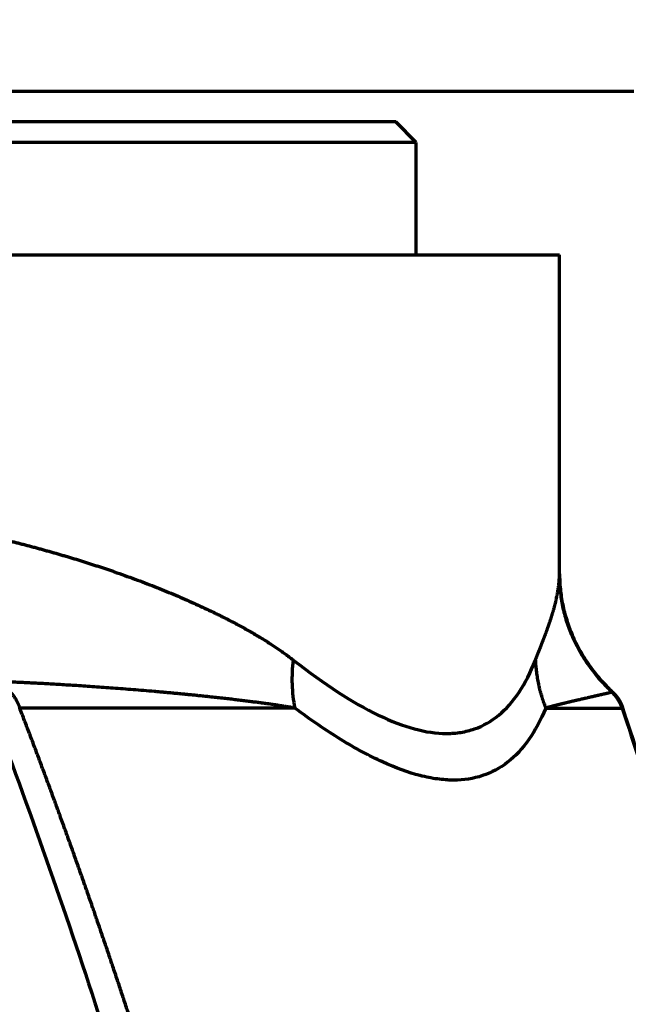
# Model space of a CAD drawing. Header units: millimetres. Extents: x -170 to 6906, y -2212 to 4257.
# Tile 248 of 256: x 4765 to 4795, y 2025 to 2073. Entities that reach past the tile are written whole.
import ezdxf

# ---------------------------------------------------------------- set-up
doc = ezdxf.new("R2010")
doc.units = ezdxf.units.MM
doc.layers.add('1', color=7, linetype='Continuous', true_color=0xffffff)
doc.styles.add('PC_TEXTSTYLE', font='ISOCP.SHX', dxfattribs={"width": 0.707, "bigfont": 'GBCBIG.SHX'})
doc.dimstyles.new('GB_DIMSTYLE', dxfattribs={"dimtxt": 50, "dimasz": 40, "dimexe": 1, "dimexo": 0, "dimgap": 1.5, "dimtad": 1, "dimdec": 1, "dimdsep": 46, "dimtxsty": 'PC_TEXTSTYLE', "dimcen": 0, "dimclrd": 256, "dimclrt": 3, "dimadec": 1, "dimazin": 2, "dimtp": 0.1, "dimtm": 0.1, "dimtfac": 0.71, "dimtdec": 1, "dimtmove": 0, "dimatfit": 3, "dimfxl": 1, "dimtfill": 1, "dimarcsym": 0})

# ---------------------------------------------------------------- blocks, each defined once
blk = doc.blocks.new('*D22')
at = {"color": 0, "lineweight": -2, "transparency": 16777216}
for p, q in [((4751.825, 2404.862), (5266.552, 2768.157)), ((5190.592, 1783.204), (5705.319, 2146.5))]:
    blk.add_line(p, q, dxfattribs=at)
at = {"lineweight": -2, "transparency": 16777216}
blk.add_line((5288.801, 2734.901), (5681.436, 2178.603), dxfattribs=at)
at = {"lineweight": 18, "transparency": 16777216}
for points in [[(5294.247, 2738.745), (5283.354, 2731.056), (5265.735, 2767.581)], [(5686.883, 2182.448), (5675.99, 2174.759), (5704.502, 2145.923)]]:
    blk.add_solid(points, dxfattribs=at)
at = {"layer": 'Defpoints', "color": 0, "lineweight": 18, "transparency": 16777216}
for p in [(4751.825, 2404.862), (5704.502, 2145.923), (5190.592, 1783.204)]:
    blk.add_point(p, dxfattribs=at)
at = {"color": 3, "lineweight": 18, "transparency": 16777216, "insert": (5506.769, 2472.033), "char_height": 50, "attachment_point": 5, "rotation": 305.2145, "style": 'PC_TEXTSTYLE', "bg_fill": 3, "box_fill_scale": 1.1, "bg_fill_color": 256, "bg_fill_true_color": 13158600, "bg_fill_transparency": 0}
blk.add_mtext('760 ', dxfattribs=at)
blk = doc.blocks.new('*D28')
at = {"lineweight": -2, "transparency": 16777216}
blk.add_arc((4751.825, 2404.862), 285.828, 313.23928, 81.97523, dxfattribs=at)
at = {"lineweight": 18, "transparency": 16777216}
for points in [[(4791.26, 2681.241), (4792.193, 2694.541), (4751.825, 2690.69)], [(4951.846, 2191.472), (4943.414, 2201.801), (4916.644, 2171.341)]]:
    blk.add_solid(points, dxfattribs=at)
at = {"layer": 'Defpoints', "color": 0, "lineweight": 18, "transparency": 16777216}
for p in [(4751.825, 3164.862), (4751.825, 2404.862), (4751.825, 2404.862), (5035.802, 2372.388), (5190.592, 1783.204)]:
    blk.add_point(p, dxfattribs=at)
at = {"color": 3, "lineweight": 18, "transparency": 16777216, "insert": (5049.521, 2499.338), "char_height": 50, "attachment_point": 5, "rotation": 287.6073, "style": 'PC_TEXTSTYLE', "bg_fill": 3, "box_fill_scale": 1.1, "bg_fill_color": 256, "bg_fill_true_color": 13158600, "bg_fill_transparency": 0}
blk.add_mtext('145%%D', dxfattribs=at)
blk = doc.blocks.new('*D29')
at = {"color": 0, "lineweight": -2, "transparency": 16777216}
for p, q in [((4751.825, 2404.862), (4751.825, 1789.114)), ((5225.994, 2177.469), (5225.994, 1789.114))]:
    blk.add_line(p, q, dxfattribs=at)
at = {"lineweight": -2, "transparency": 16777216}
blk.add_line((4791.825, 1790.114), (5185.994, 1790.114), dxfattribs=at)
at = {"lineweight": 18, "transparency": 16777216}
for points in [[(4791.825, 1796.78), (4791.825, 1783.447), (4751.825, 1790.114)], [(5185.994, 1796.78), (5185.994, 1783.447), (5225.994, 1790.114)]]:
    blk.add_solid(points, dxfattribs=at)
at = {"layer": 'Defpoints', "color": 0, "lineweight": 18, "transparency": 16777216}
for p in [(4751.825, 2404.862), (5225.994, 2177.469), (5225.994, 1790.114)]:
    blk.add_point(p, dxfattribs=at)
at = {"color": 3, "lineweight": 18, "transparency": 16777216, "insert": (4988.91, 1816.619), "char_height": 50, "attachment_point": 5, "style": 'PC_TEXTSTYLE', "bg_fill": 3, "box_fill_scale": 1.1, "bg_fill_color": 256, "bg_fill_true_color": 13158600, "bg_fill_transparency": 0}
blk.add_mtext('474.2', dxfattribs=at)
blk = doc.blocks.new('*D36')
at = {"color": 0, "lineweight": -2, "transparency": 16777216}
for p, q in [((6607.777, 2404.862), (6607.777, 621.637)), ((4601.973, 1836.274), (4601.973, 621.637))]:
    blk.add_line(p, q, dxfattribs=at)
at = {"lineweight": -2, "transparency": 16777216}
blk.add_line((4641.973, 622.637), (6567.777, 622.637), dxfattribs=at)
at = {"lineweight": 18, "transparency": 16777216}
for points in [[(4641.973, 629.304), (4641.973, 615.971), (4601.973, 622.637)], [(6567.777, 629.304), (6567.777, 615.971), (6607.777, 622.637)]]:
    blk.add_solid(points, dxfattribs=at)
at = {"layer": 'Defpoints', "color": 0, "lineweight": 18, "transparency": 16777216}
for p in [(6607.777, 2404.862), (4601.973, 1836.274), (6607.777, 622.637)]:
    blk.add_point(p, dxfattribs=at)
at = {"color": 3, "lineweight": 18, "transparency": 16777216, "insert": (5604.875, 649.142), "char_height": 50, "attachment_point": 5, "style": 'PC_TEXTSTYLE', "bg_fill": 3, "box_fill_scale": 1.1, "bg_fill_color": 256, "bg_fill_true_color": 13158600, "bg_fill_transparency": 0}
blk.add_mtext('2005.8', dxfattribs=at)
blk = doc.blocks.new('*D38')
at = {"color": 0, "lineweight": -2, "transparency": 16777216}
for p, q in [((4755.302, 4257.336), (6889.031, 4257.336)), ((4772.437, 1877.862), (6889.031, 1877.862))]:
    blk.add_line(p, q, dxfattribs=at)
at = {"lineweight": -2, "transparency": 16777216}
blk.add_line((6888.031, 1917.862), (6888.031, 4217.336), dxfattribs=at)
at = {"lineweight": 18, "transparency": 16777216}
for points in [[(6881.365, 4217.336), (6894.698, 4217.336), (6888.031, 4257.336)], [(6881.365, 1917.862), (6894.698, 1917.862), (6888.031, 1877.862)]]:
    blk.add_solid(points, dxfattribs=at)
at = {"layer": 'Defpoints', "color": 0, "lineweight": 18, "transparency": 16777216}
for p in [(4755.302, 4257.336), (6888.031, 4257.336), (4772.437, 1877.862)]:
    blk.add_point(p, dxfattribs=at)
at = {"color": 3, "lineweight": 18, "transparency": 16777216, "insert": (6861.526, 3067.599), "char_height": 50, "attachment_point": 5, "rotation": 90, "style": 'PC_TEXTSTYLE', "bg_fill": 3, "box_fill_scale": 1.1, "bg_fill_color": 256, "bg_fill_true_color": 13158600, "bg_fill_transparency": 0}
blk.add_mtext('2379.5', dxfattribs=at)

msp = doc.modelspace()

# ---------------------------------------------------------------- linework, layer by layer
at = {"lineweight": 18}
for centre, radius, start, end in [((4755.302, 2404.862), 1852.475, 311.274383, 162.653701), ((4461.592, 2048.25), 775.686, 249.726986, 9.262523)]:
    msp.add_arc(centre, radius, start, end, dxfattribs=at)
at = {"layer": '1', "color": 0, "linetype": 'Continuous', "lineweight": 70}
for p, q in [((4406.825, 2069.862), (4795.455, 2069.862)), ((4783.825, 2068.362), (4419.825, 2068.362)), ((4784.825, 2067.362), (4783.825, 2068.362)), ((4784.825, 2067.362), (4418.825, 2067.362)), ((4784.825, 2061.862), (4784.825, 2067.362)), ((4413.197, 2061.862), (4791.825, 2061.862)), ((4791.825, 2046.264), (4791.825, 2061.862)), ((4794.403, 2040.501), (4794.402, 2040.478))]:
    msp.add_line(p, q, dxfattribs=at)
for points, knots in [([(4759.375, 2048.995), (4759.41, 2048.989), (4759.48, 2048.979), (4759.584, 2048.962), (4759.689, 2048.945), (4759.794, 2048.928), (4759.899, 2048.911), (4760.004, 2048.894), (4760.108, 2048.877), (4760.213, 2048.859), (4760.317, 2048.842), (4760.422, 2048.824), (4760.526, 2048.806), (4760.63, 2048.787), (4760.735, 2048.769), (4760.839, 2048.751), (4760.943, 2048.732), (4761.047, 2048.713), (4761.151, 2048.694), (4761.255, 2048.675), (4761.359, 2048.656), (4761.463, 2048.636), (4761.567, 2048.617), (4761.671, 2048.597), (4761.775, 2048.577), (4761.878, 2048.557), (4761.982, 2048.536), (4762.085, 2048.516), (4762.189, 2048.495), (4762.292, 2048.475), (4762.395, 2048.454), (4762.499, 2048.433), (4762.602, 2048.411), (4762.705, 2048.39), (4762.808, 2048.368), (4762.911, 2048.347), (4763.014, 2048.325), (4763.117, 2048.303), (4763.22, 2048.281), (4763.322, 2048.258), (4763.425, 2048.236), (4763.527, 2048.213), (4763.63, 2048.19), (4763.732, 2048.167), (4763.835, 2048.144), (4763.937, 2048.121), (4764.039, 2048.097), (4764.141, 2048.073), (4764.243, 2048.05), (4764.345, 2048.026), (4764.447, 2048.001), (4764.549, 2047.977), (4764.651, 2047.953), (4764.752, 2047.928), (4764.854, 2047.903), (4764.955, 2047.878), (4765.057, 2047.853), (4765.158, 2047.828), (4765.259, 2047.802), (4765.36, 2047.777), (4765.461, 2047.751), (4765.562, 2047.725), (4765.663, 2047.699), (4765.764, 2047.673), (4765.865, 2047.646), (4765.966, 2047.62), (4766.066, 2047.593), (4766.167, 2047.566), (4766.267, 2047.539), (4766.367, 2047.512), (4766.467, 2047.485), (4766.567, 2047.457), (4766.667, 2047.429), (4766.767, 2047.401), (4766.867, 2047.373), (4766.967, 2047.345), (4767.067, 2047.317), (4767.166, 2047.288), (4767.266, 2047.26), (4767.365, 2047.231), (4767.464, 2047.202), (4767.563, 2047.173), (4767.662, 2047.143), (4767.761, 2047.114), (4767.86, 2047.084), (4767.959, 2047.054), (4768.058, 2047.024), (4768.156, 2046.994), (4768.255, 2046.964), (4768.353, 2046.934), (4768.451, 2046.903), (4768.55, 2046.872), (4768.648, 2046.841), (4768.746, 2046.81), (4768.843, 2046.779), (4768.941, 2046.748), (4769.039, 2046.716), (4769.136, 2046.684), (4769.234, 2046.652), (4769.331, 2046.62), (4769.428, 2046.588), (4769.525, 2046.556), (4769.622, 2046.523), (4769.719, 2046.49), (4769.816, 2046.458), (4769.913, 2046.424), (4770.009, 2046.391), (4770.106, 2046.358), (4770.507, 2046.218), (4771.198, 2045.969), (4772.155, 2045.602), (4773.074, 2045.226), (4773.953, 2044.842), (4774.571, 2044.554), (4774.948, 2044.372), (4775.097, 2044.299), (4775.243, 2044.227), (4775.387, 2044.155), (4775.528, 2044.083), (4775.668, 2044.011), (4775.805, 2043.94), (4775.94, 2043.869), (4776.072, 2043.798), (4776.203, 2043.728), (4776.331, 2043.658), (4776.458, 2043.588), (4776.582, 2043.518), (4776.704, 2043.448), (4776.824, 2043.379), (4776.942, 2043.31), (4777.058, 2043.242), (4777.172, 2043.174), (4777.283, 2043.106), (4777.393, 2043.038), (4777.501, 2042.97), (4777.607, 2042.903), (4777.711, 2042.836), (4777.813, 2042.769), (4777.914, 2042.703), (4778.012, 2042.637), (4778.108, 2042.571), (4778.203, 2042.505), (4778.296, 2042.44), (4778.387, 2042.375), (4778.476, 2042.31), (4778.563, 2042.245), (4778.649, 2042.181), (4778.732, 2042.117), (4778.788, 2042.074), (4778.815, 2042.053)], [0, 0, 0, 0, 0.004429, 0.008862, 0.0133, 0.017743, 0.022191, 0.026643, 0.0311, 0.035561, 0.040028, 0.044499, 0.048974, 0.053455, 0.05794, 0.06243, 0.066925, 0.071424, 0.075928, 0.080437, 0.08495, 0.089469, 0.093992, 0.098519, 0.103052, 0.107589, 0.112131, 0.116678, 0.121229, 0.125786, 0.130347, 0.134913, 0.139483, 0.144058, 0.148638, 0.153223, 0.157813, 0.162407, 0.167006, 0.17161, 0.176219, 0.180833, 0.185451, 0.190074, 0.194702, 0.199334, 0.203972, 0.208614, 0.213261, 0.217913, 0.22257, 0.227231, 0.231897, 0.236568, 0.241244, 0.245925, 0.250611, 0.255301, 0.259996, 0.264696, 0.269401, 0.27411, 0.278825, 0.283544, 0.288268, 0.292997, 0.297731, 0.30247, 0.307213, 0.311962, 0.316715, 0.321473, 0.326236, 0.331003, 0.335776, 0.340554, 0.345336, 0.350123, 0.354915, 0.359712, 0.364514, 0.36932, 0.374132, 0.378948, 0.38377, 0.388596, 0.393427, 0.398263, 0.403103, 0.407949, 0.4128, 0.417655, 0.422515, 0.427381, 0.432251, 0.437126, 0.442006, 0.446891, 0.45178, 0.456675, 0.461575, 0.466479, 0.471388, 0.476303, 0.481222, 0.486146, 0.491075, 0.496009, 0.500948, 0.552785, 0.603699, 0.653692, 0.702767, 0.750928, 0.759672, 0.76832, 0.776872, 0.785328, 0.793689, 0.801953, 0.810121, 0.818193, 0.82617, 0.83405, 0.841835, 0.849524, 0.857117, 0.864614, 0.872016, 0.879322, 0.886532, 0.893647, 0.900666, 0.907589, 0.914417, 0.921149, 0.927786, 0.934327, 0.940773, 0.947124, 0.95338, 0.95954, 0.965605, 0.971575, 0.97745, 0.98323, 0.988915, 0.994505, 1, 1, 1, 1]), ([(4790.643, 2042.045), (4790.647, 2042.056), (4790.656, 2042.078), (4790.669, 2042.11), (4790.681, 2042.142), (4790.694, 2042.175), (4790.707, 2042.207), (4790.72, 2042.24), (4790.732, 2042.273), (4790.745, 2042.306), (4790.758, 2042.338), (4790.771, 2042.371), (4790.784, 2042.404), (4790.797, 2042.437), (4790.81, 2042.471), (4790.824, 2042.504), (4790.837, 2042.537), (4790.85, 2042.571), (4790.863, 2042.604), (4790.876, 2042.638), (4790.889, 2042.671), (4790.903, 2042.705), (4790.916, 2042.739), (4790.929, 2042.772), (4790.942, 2042.806), (4790.956, 2042.84), (4790.969, 2042.874), (4790.982, 2042.908), (4790.995, 2042.943), (4791.009, 2042.977), (4791.022, 2043.011), (4791.035, 2043.045), (4791.048, 2043.08), (4791.062, 2043.115), (4791.075, 2043.149), (4791.088, 2043.184), (4791.101, 2043.219), (4791.114, 2043.253), (4791.127, 2043.288), (4791.14, 2043.323), (4791.153, 2043.358), (4791.166, 2043.393), (4791.179, 2043.429), (4791.192, 2043.464), (4791.205, 2043.499), (4791.218, 2043.535), (4791.231, 2043.57), (4791.243, 2043.606), (4791.256, 2043.641), (4791.269, 2043.677), (4791.281, 2043.713), (4791.294, 2043.749), (4791.306, 2043.785), (4791.318, 2043.821), (4791.331, 2043.857), (4791.343, 2043.893), (4791.355, 2043.929), (4791.367, 2043.965), (4791.379, 2044.002), (4791.391, 2044.038), (4791.403, 2044.075), (4791.414, 2044.111), (4791.426, 2044.148), (4791.438, 2044.185), (4791.449, 2044.221), (4791.46, 2044.258), (4791.472, 2044.295), (4791.486, 2044.344), (4791.504, 2044.405), (4791.525, 2044.477), (4791.545, 2044.549), (4791.565, 2044.621), (4791.583, 2044.693), (4791.602, 2044.764), (4791.619, 2044.835), (4791.636, 2044.906), (4791.653, 2044.977), (4791.668, 2045.048), (4791.683, 2045.118), (4791.698, 2045.188), (4791.711, 2045.258), (4791.724, 2045.327), (4791.736, 2045.396), (4791.747, 2045.466), (4791.758, 2045.534), (4791.768, 2045.603), (4791.777, 2045.671), (4791.786, 2045.739), (4791.793, 2045.807), (4791.8, 2045.875), (4791.806, 2045.942), (4791.811, 2046.01), (4791.816, 2046.077), (4791.818, 2046.121), (4791.819, 2046.143)], [0, 0, 0, 0, 0.005853, 0.011758, 0.017716, 0.023726, 0.029789, 0.035904, 0.042071, 0.048291, 0.054563, 0.060887, 0.067265, 0.073694, 0.080176, 0.086711, 0.093298, 0.099938, 0.106631, 0.113375, 0.120173, 0.127023, 0.133926, 0.140882, 0.14789, 0.154951, 0.162064, 0.16923, 0.176449, 0.183721, 0.191045, 0.198423, 0.205853, 0.213335, 0.220871, 0.228459, 0.2361, 0.243794, 0.25154, 0.25934, 0.267192, 0.275097, 0.283055, 0.291066, 0.299129, 0.307246, 0.315415, 0.323638, 0.331913, 0.340241, 0.348622, 0.357056, 0.365543, 0.374083, 0.382675, 0.391321, 0.40002, 0.408771, 0.417576, 0.426434, 0.435344, 0.444308, 0.453324, 0.462393, 0.471516, 0.480691, 0.48992, 0.499201, 0.51751, 0.535895, 0.554356, 0.572893, 0.591506, 0.610195, 0.62896, 0.647801, 0.666718, 0.685712, 0.704782, 0.723928, 0.74315, 0.762449, 0.781824, 0.801275, 0.820803, 0.840407, 0.860088, 0.879846, 0.89968, 0.919591, 0.939578, 0.959642, 0.979783, 1, 1, 1, 1]), ([(4791.819, 2046.143), (4791.819, 2046.146), (4791.819, 2046.151), (4791.82, 2046.158), (4791.82, 2046.165), (4791.82, 2046.172), (4791.821, 2046.179), (4791.821, 2046.185), (4791.821, 2046.192), (4791.822, 2046.197), (4791.822, 2046.203), (4791.822, 2046.209), (4791.822, 2046.214), (4791.823, 2046.219), (4791.823, 2046.223), (4791.823, 2046.228), (4791.823, 2046.232), (4791.823, 2046.236), (4791.824, 2046.239), (4791.824, 2046.243), (4791.824, 2046.246), (4791.824, 2046.249), (4791.824, 2046.251), (4791.824, 2046.254), (4791.824, 2046.256), (4791.824, 2046.258), (4791.825, 2046.259), (4791.825, 2046.261), (4791.825, 2046.262), (4791.825, 2046.263), (4791.825, 2046.264), (4791.825, 2046.264), (4791.825, 2046.264), (4791.825, 2046.264)], [0, 0, 0, 0, 0.032367, 0.064725, 0.097074, 0.129416, 0.161751, 0.194081, 0.226405, 0.258726, 0.291044, 0.323361, 0.355675, 0.38799, 0.420306, 0.452623, 0.484942, 0.517265, 0.549592, 0.581925, 0.614263, 0.646609, 0.678962, 0.711325, 0.743697, 0.77608, 0.808474, 0.840881, 0.873301, 0.905736, 0.938185, 0.970651, 1, 1, 1, 1]), ([(4778.815, 2042.053), (4778.789, 2041.855), (4778.77, 2041.657), (4778.75, 2041.262), (4778.748, 2041.064), (4778.761, 2040.671), (4778.776, 2040.476), (4778.822, 2040.089), (4778.852, 2039.897), (4778.891, 2039.707)], [0, 0, 0, 0, 0.25, 0.25, 0.5, 0.5, 0.75, 0.75, 1, 1, 1, 1]), ([(4778.815, 2042.053), (4780.34, 2040.857), (4781.724, 2039.96), (4784.216, 2038.764), (4785.324, 2038.464), (4786.327, 2038.463), (4786.357, 2038.463), (4786.418, 2038.465), (4786.508, 2038.467), (4786.716, 2038.479), (4787.122, 2038.528), (4787.895, 2038.723), (4788.487, 2039.059), (4789.578, 2039.954), (4790.177, 2040.85), (4790.643, 2042.045)], [0, 0, 0, 0, 0.25, 0.25, 0.5, 0.5, 0.507812, 0.507812, 0.515625, 0.53125, 0.5625, 0.625, 0.75, 0.75, 1, 1, 1, 1]), ([(4778.891, 2039.708), (4778.87, 2039.711), (4778.827, 2039.719), (4778.76, 2039.73), (4778.691, 2039.742), (4778.62, 2039.754), (4778.545, 2039.766), (4778.469, 2039.778), (4778.389, 2039.79), (4778.307, 2039.803), (4778.223, 2039.816), (4778.136, 2039.829), (4778.046, 2039.842), (4777.953, 2039.856), (4777.858, 2039.87), (4777.76, 2039.884), (4777.659, 2039.898), (4777.556, 2039.912), (4777.45, 2039.927), (4777.341, 2039.941), (4777.229, 2039.956), (4777.114, 2039.972), (4776.997, 2039.987), (4776.876, 2040.002), (4776.753, 2040.018), (4776.627, 2040.034), (4776.498, 2040.05), (4776.366, 2040.067), (4776.231, 2040.083), (4776.093, 2040.1), (4775.952, 2040.116), (4775.807, 2040.133), (4775.66, 2040.15), (4775.51, 2040.168), (4775.356, 2040.185), (4775.2, 2040.203), (4775.04, 2040.22), (4774.877, 2040.238), (4774.711, 2040.256), (4774.541, 2040.274), (4774.368, 2040.292), (4774.192, 2040.31), (4774.013, 2040.329), (4773.83, 2040.347), (4773.644, 2040.365), (4773.454, 2040.384), (4773.261, 2040.403), (4773.064, 2040.421), (4772.864, 2040.44), (4772.661, 2040.459), (4772.453, 2040.477), (4772.243, 2040.496), (4771.929, 2040.523), (4771.516, 2040.559), (4771.008, 2040.6), (4770.513, 2040.64), (4770.03, 2040.676), (4769.561, 2040.711), (4769.106, 2040.743), (4768.665, 2040.773), (4768.238, 2040.801), (4767.827, 2040.827), (4767.431, 2040.851), (4767.051, 2040.873), (4766.687, 2040.894), (4766.339, 2040.913), (4766.007, 2040.93), (4765.693, 2040.946), (4765.396, 2040.96), (4765.116, 2040.973), (4764.854, 2040.985), (4764.609, 2040.996), (4764.382, 2041.006), (4764.237, 2041.012), (4764.167, 2041.015)], [0, 0, 0, 0, 0.005027, 0.010246, 0.015655, 0.021255, 0.027046, 0.033028, 0.039201, 0.045565, 0.05212, 0.058866, 0.065803, 0.07293, 0.080249, 0.087759, 0.09546, 0.103352, 0.111435, 0.119709, 0.128174, 0.13683, 0.145677, 0.154715, 0.163944, 0.173365, 0.182976, 0.192778, 0.202772, 0.212957, 0.223333, 0.2339, 0.244658, 0.255607, 0.266748, 0.278079, 0.289602, 0.301316, 0.313222, 0.325318, 0.337606, 0.350085, 0.362756, 0.375618, 0.388671, 0.401915, 0.415351, 0.428978, 0.442797, 0.456807, 0.471008, 0.485401, 0.499986, 0.535091, 0.569068, 0.601916, 0.633636, 0.664227, 0.693688, 0.722021, 0.749224, 0.775298, 0.800242, 0.824055, 0.846739, 0.868292, 0.888714, 0.908006, 0.926167, 0.943196, 0.959095, 0.973861, 0.987497, 1, 1, 1, 1]), ([(4794.402, 2040.478), (4794.387, 2040.475), (4794.359, 2040.468), (4794.316, 2040.459), (4794.273, 2040.449), (4794.231, 2040.44), (4794.188, 2040.43), (4794.146, 2040.421), (4794.103, 2040.411), (4794.061, 2040.402), (4794.019, 2040.393), (4793.977, 2040.383), (4793.935, 2040.374), (4793.893, 2040.364), (4793.852, 2040.355), (4793.81, 2040.346), (4793.769, 2040.336), (4793.728, 2040.327), (4793.686, 2040.318), (4793.645, 2040.308), (4793.605, 2040.299), (4793.564, 2040.29), (4793.523, 2040.281), (4793.483, 2040.271), (4793.443, 2040.262), (4793.403, 2040.253), (4793.363, 2040.244), (4793.323, 2040.235), (4793.283, 2040.226), (4793.244, 2040.217), (4793.205, 2040.208), (4793.166, 2040.199), (4793.127, 2040.19), (4793.088, 2040.181), (4793.05, 2040.172), (4793.012, 2040.163), (4792.974, 2040.155), (4792.936, 2040.146), (4792.898, 2040.137), (4792.861, 2040.129), (4792.824, 2040.12), (4792.787, 2040.111), (4792.75, 2040.103), (4792.713, 2040.094), (4792.677, 2040.086), (4792.641, 2040.077), (4792.605, 2040.069), (4792.569, 2040.061), (4792.534, 2040.052), (4792.499, 2040.044), (4792.464, 2040.036), (4792.429, 2040.028), (4792.395, 2040.02), (4792.361, 2040.011), (4792.327, 2040.003), (4792.293, 2039.995), (4792.26, 2039.988), (4792.227, 2039.98), (4792.194, 2039.972), (4792.161, 2039.964), (4792.129, 2039.956), (4792.097, 2039.949), (4792.066, 2039.941), (4792.034, 2039.933), (4792.003, 2039.926), (4791.972, 2039.918), (4791.942, 2039.911), (4791.911, 2039.903), (4791.881, 2039.896), (4791.852, 2039.889), (4791.822, 2039.881), (4791.793, 2039.874), (4791.764, 2039.867), (4791.736, 2039.86), (4791.708, 2039.853), (4791.68, 2039.846), (4791.652, 2039.839), (4791.625, 2039.832), (4791.598, 2039.825), (4791.572, 2039.819), (4791.546, 2039.812), (4791.52, 2039.805), (4791.494, 2039.799), (4791.469, 2039.792), (4791.444, 2039.786), (4791.419, 2039.779), (4791.395, 2039.773), (4791.371, 2039.766), (4791.348, 2039.76), (4791.325, 2039.754), (4791.302, 2039.748), (4791.279, 2039.742), (4791.257, 2039.736), (4791.235, 2039.73), (4791.214, 2039.724), (4791.193, 2039.718), (4791.172, 2039.712), (4791.158, 2039.708), (4791.152, 2039.706)], [0, 0, 0, 0, 0.015351, 0.030597, 0.045739, 0.060777, 0.075711, 0.090541, 0.105267, 0.119889, 0.134406, 0.14882, 0.163129, 0.177335, 0.191436, 0.205433, 0.219327, 0.233116, 0.246802, 0.260383, 0.27386, 0.287234, 0.300503, 0.313669, 0.326731, 0.339688, 0.352542, 0.365292, 0.377938, 0.39048, 0.402918, 0.415253, 0.427483, 0.43961, 0.451633, 0.463552, 0.475367, 0.487078, 0.498686, 0.510189, 0.521589, 0.532885, 0.544077, 0.555166, 0.566151, 0.577032, 0.587809, 0.598482, 0.609052, 0.619518, 0.62988, 0.640139, 0.650294, 0.660345, 0.670292, 0.680136, 0.689876, 0.699512, 0.709045, 0.718474, 0.727799, 0.73702, 0.746138, 0.755153, 0.764063, 0.77287, 0.781574, 0.790173, 0.798669, 0.807062, 0.815351, 0.823536, 0.831618, 0.839596, 0.84747, 0.855241, 0.862908, 0.870472, 0.877932, 0.885289, 0.892541, 0.899691, 0.906737, 0.913679, 0.920518, 0.927253, 0.933885, 0.940413, 0.946837, 0.953158, 0.959376, 0.96549, 0.9715, 0.977407, 0.983211, 0.988911, 0.994507, 1, 1, 1, 1]), ([(4778.891, 2039.708), (4777.552, 2039.708), (4776.159, 2039.708), (4771.838, 2039.708), (4768.751, 2039.709), (4765.45, 2039.709)], [0, 0, 0, 0, 0.33467, 0.33467, 1, 1, 1, 1]), ([(4791.152, 2039.706), (4790.909, 2039.117), (4790.354, 2038.087), (4789.322, 2036.987), (4788.094, 2036.328), (4787.148, 2036.183), (4786.643, 2036.183), (4786.642, 2036.183), (4786.64, 2036.183), (4786.637, 2036.183), (4786.63, 2036.183), (4786.616, 2036.183), (4786.588, 2036.183), (4786.532, 2036.184), (4786.419, 2036.187), (4786.19, 2036.2), (4785.722, 2036.248), (4785.301, 2036.332), (4784.435, 2036.554), (4783.211, 2036.998), (4781.172, 2038.102), (4779.675, 2039.125), (4778.891, 2039.707)], [0, 0, 0, 0, 0.125, 0.25, 0.375, 0.5, 0.5, 0.500244, 0.500244, 0.500488, 0.500977, 0.501953, 0.503906, 0.507813, 0.515625, 0.53125, 0.5625, 0.625, 0.625, 0.75, 0.875, 1, 1, 1, 1]), ([(4806.026, 2000.116), (4805.556, 2002.163), (4804.772, 2005.471), (4803.633, 2010.029), (4802.67, 2013.737), (4801.716, 2017.281), (4800.683, 2020.995), (4799.344, 2025.644), (4797.423, 2032.004), (4795.842, 2036.917), (4794.911, 2039.713)], [0, 0, 0, 0, 0.153058, 0.247909, 0.342574, 0.432438, 0.515525, 0.62367, 0.785149, 1, 1, 1, 1]), ([(4764.217, 2039.268), (4765.147, 2036.807), (4766.045, 2034.335), (4767.78, 2029.365), (4768.617, 2026.869), (4770.231, 2021.854), (4771.008, 2019.334), (4771.942, 2016.172), (4772.126, 2015.539), (4772.493, 2014.271), (4772.674, 2013.636), (4773.212, 2011.733), (4773.562, 2010.463), (4775.275, 2004.113), (4776.521, 1999.025), (4778.747, 1988.967), (4779.733, 1983.998), (4780.612, 1979.021)], [0, 0, 0, 0, 0.125817, 0.125817, 0.251633, 0.251633, 0.37745, 0.37745, 0.408904, 0.408904, 0.440359, 0.440359, 0.503267, 0.503267, 0.7549, 0.7549, 1, 1, 1, 1])]:
    msp.add_open_spline(points, degree=3, knots=knots, dxfattribs=at)
for points, weights, degree in [([(4791.819, 2046.143), (4791.824, 2042.892), (4794.402, 2040.478)], [1, 0.933454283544, 1], 2), ([(4791.825, 2046.264), (4791.825, 2042.956), (4794.403, 2040.501)], [1, 0.933329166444, 1], 2), ([(4790.643, 2042.045), (4790.692, 2040.851), (4791.152, 2039.706)], [1, 0.989562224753, 1], 2), ([(4764.167, 2041.015), (4764.804, 2040.781), (4765.263, 2040.314), (4765.45, 2039.709)], [1, 0.931921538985, 0.931921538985, 1], 3), ([(4794.882, 2039.706), (4794.789, 2039.992), (4794.626, 2040.254), (4794.402, 2040.478)], [1, 0.983644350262, 0.983644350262, 1], 3), ([(4794.403, 2040.501), (4794.645, 2040.27), (4794.815, 2040.002), (4794.911, 2039.713)], [0.905234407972, 0.918470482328, 0.948776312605, 0.996151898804], 3), ([(4794.911, 2039.713), (4794.911, 2039.713), (4794.901, 2039.71), (4794.882, 2039.706)], [0.982941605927, 0.982941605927, 0.985099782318, 0.9894161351], 3), ([(4794.882, 2039.706), (4809.398, 1996.124), (4816.698, 1951.217), (4816.631, 1905.866)], [1, 0.99311441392, 0.992760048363, 0.998936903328], 3)]:
    msp.add_rational_spline(points, weights, degree=degree, dxfattribs=at)
msp.add_rational_spline([(4782.221, 1979.182), (4781.321, 1984.19), (4780.31, 1989.191), (4778.032, 1999.301), (4776.758, 2004.409), (4775.006, 2010.786), (4774.647, 2012.061), (4774.097, 2013.972), (4773.912, 2014.609), (4773.538, 2015.882), (4773.348, 2016.518), (4772.393, 2019.694), (4771.599, 2022.223), (4769.949, 2027.259), (4769.093, 2029.766), (4767.319, 2034.756), (4766.401, 2037.239), (4765.45, 2039.709)], [0.99999994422, 0.999999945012, 0.999999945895, 0.999999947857, 0.999999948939, 0.999999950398, 0.999999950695, 0.999999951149, 0.999999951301, 0.999999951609, 0.999999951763, 0.999999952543, 0.999999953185, 0.999999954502, 0.999999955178, 0.999999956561, 0.999999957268, 0.999999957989], degree=3, knots=[0, 0, 0, 0, 0.2455, 0.2455, 0.497, 0.497, 0.559875, 0.559875, 0.591313, 0.591313, 0.62275, 0.62275, 0.7485, 0.7485, 0.87425, 0.87425, 1, 1, 1, 1], dxfattribs=at)
msp.add_open_spline([(4791.152, 2039.706), (4792.502, 2039.706), (4793.745, 2039.706), (4794.882, 2039.706)], degree=3, dxfattribs=at)

# ---------------------------------------------------------------- next in the draw order: dimensions: what is measured, and where the dimension line sits
at = {"lineweight": 18}
dim = msp.add_aligned_dim(p1=(4751.825, 2404.862), p2=(5190.592, 1783.204), distance=629.022, text='760 ', dimstyle='GB_DIMSTYLE', dxfattribs=at)
dim.commit()
dim.dimension.update_dxf_attribs({"geometry": '*D22', "text_midpoint": (5506.769, 2472.033)})

# ---------------------------------------------------------------- next in the draw order: dimensions: what is measured, and where the dimension line sits
dim = msp.add_angular_dim_2l(base=(5035.802, 2372.388), line1=((4751.825, 2404.862), (4751.825, 3164.862)), line2=((4751.825, 2404.862), (5190.592, 1783.204)), text='145%%D', dimstyle='GB_DIMSTYLE', dxfattribs=at)
dim.commit()
dim.dimension.update_dxf_attribs({"geometry": '*D28', "text_midpoint": (5049.521, 2499.338)})

# ---------------------------------------------------------------- next in the draw order: dimensions: what is measured, and where the dimension line sits
dim = msp.add_linear_dim(base=(5225.994, 1790.114), p1=(4751.825, 2404.862), p2=(5225.994, 2177.469), dimstyle='GB_DIMSTYLE', dxfattribs=at)
dim.commit()
dim.dimension.update_dxf_attribs({"geometry": '*D29', "text_midpoint": (4988.91, 1816.619)})

# ---------------------------------------------------------------- next in the draw order: dimensions: what is measured, and where the dimension line sits
dim = msp.add_linear_dim(base=(6607.777, 622.637), p1=(4601.973, 1836.274), p2=(6607.777, 2404.862), dimstyle='GB_DIMSTYLE', dxfattribs=at)
dim.commit()
dim.dimension.update_dxf_attribs({"geometry": '*D36', "text_midpoint": (5604.875, 649.142)})

# ---------------------------------------------------------------- next in the draw order: dimensions: what is measured, and where the dimension line sits
dim = msp.add_linear_dim(base=(6888.031, 4257.336), p1=(4772.437, 1877.862), p2=(4755.302, 4257.336), angle=90, dimstyle='GB_DIMSTYLE', dxfattribs=at)
dim.commit()
dim.dimension.update_dxf_attribs({"geometry": '*D38', "text_midpoint": (6861.526, 3067.599)})

doc.saveas('drawing.dxf')
